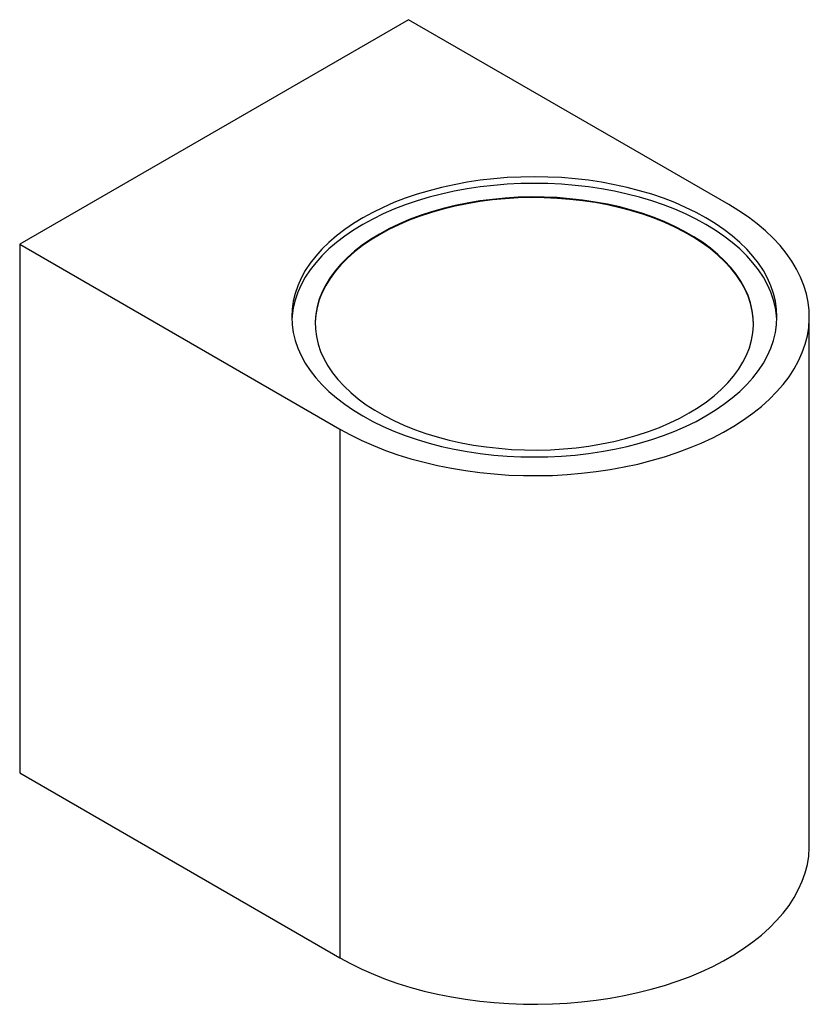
# Model space of a CAD drawing. Header units: millimetres. Extents: x -64 to 34, y -20 to 102.
import ezdxf

# ---------------------------------------------------------------- set-up
doc = ezdxf.new("R2010")
doc.units = ezdxf.units.MM

msp = doc.modelspace()

# ---------------------------------------------------------------- linework, layer by layer
at = {"color": 7, "linetype": 'Continuous', "lineweight": 25}
for p, q in [((-15.56, 102.06), (-63.64, 74.31)), ((24.04, 79.21), (-15.56, 102.06)), ((-63.64, 74.31), (-24.04, 51.46)), ((-63.64, 74.31), (-63.64, 8.98)), ((34, 0), (34, 65.33)), ((-24.04, 51.46), (-24.04, -13.88)), ((-63.64, 8.98), (-24.04, -13.88))]:
    msp.add_line(p, q, dxfattribs=at)
at = {"color": 7, "linetype": 'Continuous', "lineweight": 25, "flags": 128}
for points in [[(-21.21, 77.57), (-22.37, 76.87), (-23.45, 76.13), (-24.47, 75.35), (-25.4, 74.54), (-26.26, 73.71), (-27.03, 72.84), (-27.72, 71.96), (-28.32, 71.05), (-28.83, 70.12), (-29.25, 69.18), (-29.58, 68.23), (-29.81, 67.27), (-29.95, 66.3), (-30, 65.33), (-29.95, 64.36), (-29.81, 63.39), (-29.58, 62.43), (-29.25, 61.48), (-28.83, 60.54), (-28.32, 59.61), (-27.72, 58.71), (-27.03, 57.82), (-26.26, 56.96), (-25.4, 56.12), (-24.47, 55.31), (-23.45, 54.54), (-22.37, 53.79), (-21.21, 53.09), (-19.99, 52.42), (-18.7, 51.79), (-17.36, 51.21), (-15.96, 50.67), (-14.51, 50.18), (-13.02, 49.73), (-11.48, 49.33), (-9.91, 48.99), (-8.31, 48.69), (-6.68, 48.45), (-5.03, 48.26), (-3.36, 48.13), (-1.68, 48.04), (0, 48.02), (1.68, 48.04), (3.36, 48.13), (5.03, 48.26), (6.68, 48.45), (8.31, 48.69), (9.91, 48.99), (11.48, 49.33), (13.02, 49.73), (14.51, 50.18), (15.96, 50.67), (17.36, 51.21), (18.7, 51.79), (19.99, 52.42), (21.21, 53.09), (22.37, 53.79), (23.45, 54.54), (24.47, 55.31), (25.4, 56.12), (26.26, 56.96), (27.03, 57.82), (27.72, 58.71), (28.32, 59.61), (28.83, 60.54), (29.25, 61.48), (29.58, 62.43), (29.81, 63.39), (29.95, 64.36), (30, 65.33), (29.95, 66.3), (29.81, 67.27), (29.58, 68.23), (29.25, 69.18), (28.83, 70.12), (28.32, 71.05), (27.72, 71.96), (27.03, 72.84), (26.26, 73.71), (25.4, 74.54), (24.47, 75.35), (23.45, 76.13), (22.37, 76.87), (21.21, 77.57), (19.99, 78.24), (18.7, 78.87), (17.36, 79.45), (15.96, 79.99), (14.51, 80.49), (13.02, 80.93), (11.48, 81.33), (9.91, 81.67), (8.31, 81.97), (6.68, 82.21), (5.03, 82.4), (3.36, 82.54), (1.68, 82.62), (0, 82.65), (-1.68, 82.62), (-3.36, 82.54), (-5.03, 82.4), (-6.68, 82.21), (-8.31, 81.97), (-9.91, 81.67), (-11.48, 81.33), (-13.02, 80.93), (-14.51, 80.49), (-15.96, 79.99), (-17.36, 79.45), (-18.7, 78.87), (-19.99, 78.24), (-21.21, 77.57)], [(29.99, 64.92), (29.95, 65.49), (29.81, 66.45), (29.58, 67.41), (29.25, 68.37), (28.83, 69.31), (28.32, 70.23), (27.72, 71.14), (27.03, 72.03), (26.26, 72.89), (25.4, 73.73), (24.47, 74.53), (23.45, 75.31), (22.37, 76.05), (21.21, 76.76), (19.99, 77.42), (18.7, 78.05), (17.36, 78.64), (15.96, 79.18), (14.51, 79.67), (13.02, 80.11), (11.48, 80.51), (9.91, 80.86), (8.31, 81.15), (6.68, 81.39), (5.03, 81.58), (3.36, 81.72), (1.68, 81.8), (0, 81.83), (-1.68, 81.8), (-3.36, 81.72), (-5.03, 81.58), (-6.68, 81.39), (-8.31, 81.15), (-9.91, 80.86), (-11.48, 80.51), (-13.02, 80.11), (-14.51, 79.67), (-15.96, 79.18), (-17.36, 78.64), (-18.7, 78.05), (-19.99, 77.42), (-21.21, 76.76)], [(-19.16, 75.57), (-20.26, 74.9), (-21.29, 74.19), (-22.24, 73.44), (-23.12, 72.66), (-23.92, 71.86), (-24.63, 71.03), (-25.25, 70.18), (-25.79, 69.3), (-26.24, 68.41), (-26.59, 67.51), (-26.85, 66.59), (-27.02, 65.67), (-27.09, 64.75), (-27.06, 63.82), (-26.95, 62.9), (-26.73, 61.98), (-26.43, 61.07), (-26.02, 60.17), (-25.53, 59.29), (-24.95, 58.42), (-24.28, 57.58), (-23.53, 56.76), (-22.69, 55.97), (-21.78, 55.21), (-20.78, 54.48), (-19.72, 53.79), (-18.58, 53.14), (-17.38, 52.52), (-16.12, 51.95), (-14.8, 51.42), (-13.43, 50.94), (-12.01, 50.5), (-10.55, 50.11), (-9.06, 49.78), (-7.53, 49.49), (-5.97, 49.26), (-4.4, 49.09), (-2.81, 48.96), (-1.2, 48.89), (0.4, 48.88), (2.01, 48.92), (3.6, 49.02), (5.19, 49.17), (6.75, 49.37), (8.3, 49.63), (9.81, 49.94), (11.29, 50.3), (12.73, 50.71), (14.12, 51.17), (15.47, 51.68), (16.76, 52.23), (17.99, 52.82), (19.16, 53.46), (20.26, 54.13), (21.29, 54.84), (22.24, 55.59), (23.12, 56.36), (23.92, 57.17), (24.63, 58), (25.25, 58.85), (25.79, 59.73), (26.24, 60.62), (26.59, 61.52), (26.85, 62.44), (27.02, 63.36), (27.09, 64.28), (27.06, 65.21), (26.95, 66.13), (26.73, 67.05), (26.43, 67.96), (26.02, 68.86), (25.53, 69.74), (24.95, 70.61), (24.28, 71.45), (23.53, 72.27), (22.69, 73.06), (21.78, 73.82), (20.78, 74.55), (19.72, 75.24), (18.58, 75.89), (17.38, 76.51), (16.12, 77.08), (14.8, 77.61), (13.43, 78.09), (12.01, 78.53), (10.55, 78.92), (9.06, 79.25), (7.53, 79.53), (5.97, 79.77), (4.4, 79.94), (2.81, 80.07), (1.2, 80.14), (-0.4, 80.15), (-2.01, 80.11), (-3.6, 80.01), (-5.19, 79.86), (-6.75, 79.66), (-8.3, 79.4), (-9.81, 79.09), (-11.29, 78.73), (-12.73, 78.32), (-14.12, 77.86), (-15.47, 77.35), (-16.76, 76.8), (-17.99, 76.21), (-19.16, 75.57)], [(-24.04, 51.46), (-22.73, 50.74), (-21.35, 50.06), (-19.91, 49.43), (-18.42, 48.84), (-16.87, 48.29), (-15.27, 47.8), (-13.64, 47.36), (-11.96, 46.96), (-10.25, 46.62), (-8.51, 46.33), (-6.74, 46.1), (-4.96, 45.92), (-3.16, 45.79), (-1.36, 45.72), (0.45, 45.71), (2.26, 45.75), (4.06, 45.85), (5.85, 46), (7.63, 46.21), (9.38, 46.47), (11.11, 46.79), (12.8, 47.15), (14.46, 47.57), (16.08, 48.04), (17.65, 48.56), (19.17, 49.13), (20.64, 49.74), (22.05, 50.39), (23.39, 51.09), (24.67, 51.83), (25.88, 52.61), (27.02, 53.42), (28.08, 54.27), (29.06, 55.15), (29.96, 56.05), (30.77, 56.99), (31.5, 57.94), (32.13, 58.92), (32.68, 59.92), (33.13, 60.93), (33.49, 61.95), (33.76, 62.99), (33.92, 64.03), (34, 65.07), (33.97, 66.11), (33.85, 67.16), (33.64, 68.19), (33.32, 69.22), (32.92, 70.24), (32.42, 71.25), (31.83, 72.23), (31.15, 73.2), (30.38, 74.15), (29.52, 75.07), (28.58, 75.96), (27.56, 76.82), (26.46, 77.65), (25.29, 78.45), (24.04, 79.21)], [(27.09, 64.47), (27.06, 65.13), (26.95, 66.05), (26.73, 66.97), (26.43, 67.88), (26.02, 68.78), (25.53, 69.66), (24.95, 70.52), (24.28, 71.37), (23.53, 72.18), (22.69, 72.97), (21.78, 73.74), (20.78, 74.46), (19.72, 75.16), (18.58, 75.81), (17.38, 76.43), (16.12, 77), (14.8, 77.53), (13.43, 78.01), (12.01, 78.45), (10.55, 78.83), (9.06, 79.17), (7.53, 79.45), (5.97, 79.68), (4.4, 79.86), (2.81, 79.98), (1.2, 80.05), (-0.4, 80.07), (-2.01, 80.03), (-3.6, 79.93), (-5.19, 79.78), (-6.75, 79.58), (-8.3, 79.32), (-9.81, 79.01), (-11.29, 78.65), (-12.73, 78.24), (-14.12, 77.78), (-15.47, 77.27), (-16.76, 76.72), (-17.99, 76.12), (-19.16, 75.49)], [(-21.21, 76.76), (-22.37, 76.05), (-23.45, 75.31), (-24.47, 74.53), (-25.4, 73.73), (-26.26, 72.89), (-27.03, 72.03), (-27.72, 71.14), (-28.32, 70.23), (-28.83, 69.31), (-29.25, 68.37), (-29.58, 67.41), (-29.81, 66.45), (-29.95, 65.49), (-29.99, 64.92)], [(-19.16, 75.49), (-20.26, 74.81), (-21.29, 74.1), (-22.24, 73.36), (-23.12, 72.58), (-23.92, 71.78), (-24.63, 70.95), (-25.25, 70.09), (-25.79, 69.22), (-26.24, 68.33), (-26.59, 67.43), (-26.85, 66.51), (-27.02, 65.59), (-27.09, 64.66), (-27.09, 64.47)], [(-24.04, -13.88), (-22.73, -14.59), (-21.35, -15.27), (-19.91, -15.91), (-18.42, -16.5), (-16.87, -17.04), (-15.27, -17.53), (-13.64, -17.98), (-11.96, -18.37), (-10.25, -18.71), (-8.51, -19), (-6.74, -19.23), (-4.96, -19.41), (-3.16, -19.54), (-1.36, -19.61), (0.45, -19.62), (2.26, -19.58), (4.06, -19.48), (5.85, -19.33), (7.63, -19.12), (9.38, -18.86), (11.11, -18.55), (12.8, -18.18), (14.46, -17.76), (16.08, -17.29), (17.65, -16.77), (19.17, -16.21), (20.64, -15.59), (22.05, -14.94), (23.39, -14.24), (24.67, -13.5), (25.88, -12.72), (27.02, -11.91), (28.08, -11.06), (29.06, -10.19), (29.96, -9.28), (30.77, -8.35), (31.5, -7.39), (32.13, -6.41), (32.68, -5.41), (33.13, -4.4), (33.49, -3.38), (33.76, -2.35), (33.92, -1.31), (34, -0.26), (34, 0)]]:
    msp.add_lwpolyline(points, dxfattribs=at)

doc.saveas('drawing.dxf')
